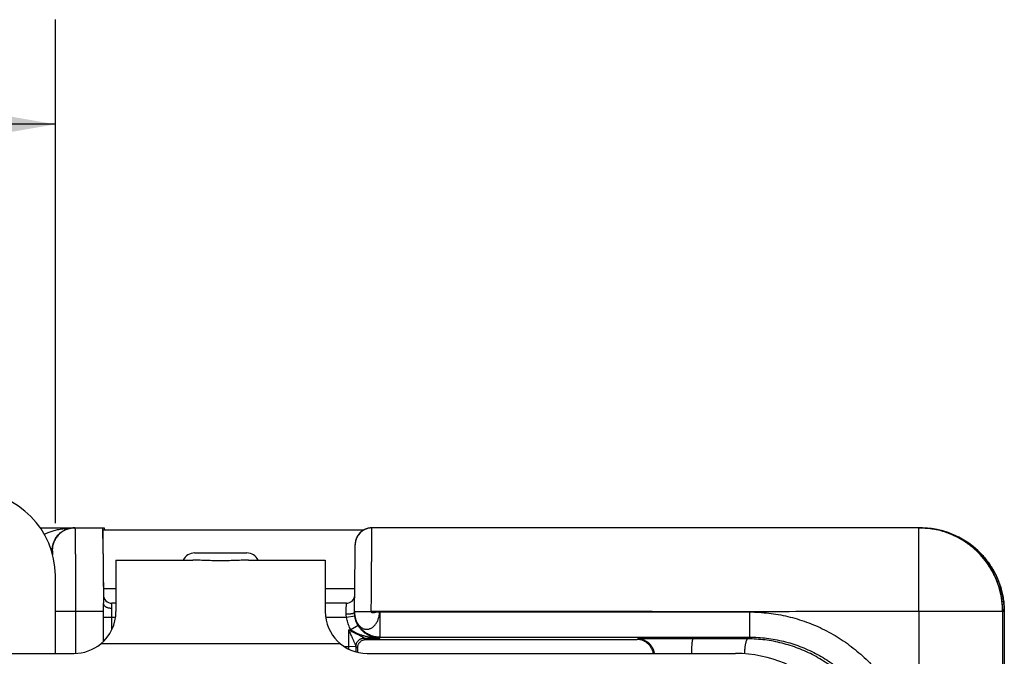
# Model space of a CAD drawing. Header units: inches. Extents: x 0 to 22, y 0 to 17.
# Tile 6 of 35: x 9.656 to 10.832, y 5.299 to 6.06. Entities that reach past the tile are written whole.
import ezdxf

# ---------------------------------------------------------------- set-up
doc = ezdxf.new("R2010")
doc.units = ezdxf.units.IN
doc.header["$LTSCALE"] = 1.21
doc.header["$MEASUREMENT"] = 0
doc.layers.get('0').update_dxf_attribs({"linetype": 'CONTINUOUS'})
doc.layers.add('DIMENSIONS', color=7, linetype='CONTINUOUS')
doc.styles.get("Standard").update_dxf_attribs({"font": 'txt', "width": 0.8})
doc.dimstyles.new('DIMSTYLE_1', dxfattribs={"dimtxt": 0.125, "dimasz": 0.18, "dimexe": 0.18, "dimexo": 0.0625, "dimgap": 0.09, "dimtad": 0, "dimtih": 1, "dimtoh": 1, "dimdec": 3, "dimzin": 4, "dimdsep": 46, "dimtxsty": 'STANDARD', "dimblk": '_FILLED', "dimblk1": '_FILLED', "dimblk2": '_FILLED', "dimcen": 0.09, "dimadec": 0, "dimazin": 0, "dimtp": 0.01, "dimtm": 0.01, "dimtfac": 1, "dimtdec": 3, "dimtofl": 0, "dimtmove": 0, "dimatfit": 3, "dimldrblk": '_FILLED', "dimfxl": 1, "dimtolj": 1, "dimtzin": 4, "dimarcsym": 0})

# ---------------------------------------------------------------- blocks, each defined once
blk = doc.blocks.new('_FILLED')
at = {"color": 0, "linetype": 'BYBLOCK'}
blk.add_solid([(0, 0), (-1, 0.1736), (-1, -0.1736)], dxfattribs=at)
blk = doc.blocks.new('*D2')
at = {"layer": 'DIMENSIONS', "color": 2, "linetype": 'CONTINUOUS'}
for p, q in [((6.1895, 5.4582), (6.1895, 6.0598)), ((9.6985, 5.4582), (9.6985, 6.0598)), ((6.1895, 5.9348), (7.1651, 5.9348)), ((9.6985, 5.9348), (8.6151, 5.9348))]:
    blk.add_line(p, q, dxfattribs=at)
at = {"layer": 'DIMENSIONS', "color": 2, "linetype": 'CONTINUOUS', "xscale": 0.18, "yscale": 0.18, "zscale": 0.18, "rotation": 180}
blk.add_blockref('_FILLED', (6.1895, 5.9348), dxfattribs=at)
at = {"layer": 'DIMENSIONS', "color": 2, "linetype": 'CONTINUOUS', "xscale": 0.18, "yscale": 0.18, "zscale": 0.18}
blk.add_blockref('_FILLED', (9.6985, 5.9348), dxfattribs=at)
at = {"layer": 'DIMENSIONS', "color": 2, "linetype": 'CONTINUOUS', "width": 0.8}
for s, p in [('3.509', (7.2276, 5.8723)), ('[', (7.8526, 5.8723)), ('89.13', (7.9526, 5.8723)), (']', (8.4526, 5.8723))]:
    blk.add_text(s, height=0.125, dxfattribs=at).set_placement(p)

msp = doc.modelspace()

# ---------------------------------------------------------------- linework, layer by layer
at = {"color": 7, "linetype": 'CONTINUOUS'}
for p, q in [((9.6806, 5.4527), (9.757, 5.4527)), ((9.7553, 5.44), (9.7552, 5.4527)), ((9.7552, 5.4527), (9.7553, 5.4416)), ((9.7552, 5.4502), (10.0669, 5.4502)), ((9.757, 5.4527), (9.7571, 5.4502)), ((9.8478, 5.4504), (9.9478, 5.4504)), ((9.8478, 5.4502), (9.8478, 5.4504)), ((9.9478, 5.4504), (9.9478, 5.4502)), ((10.7297, 5.4527), (10.0766, 5.4527)), ((10.7296, 5.3527), (10.7297, 5.4525)), ((10.7297, 5.4527), (10.7317, 5.4527)), ((10.7319, 5.4527), (10.7297, 5.4527)), ((10.7297, 5.4525), (10.7297, 5.4527)), ((10.7317, 5.4527), (10.7317, 5.4527)), ((9.7553, 5.4416), (9.7559, 5.3627)), ((9.7553, 5.44), (9.7557, 5.4027)), ((10.0564, 5.4207), (10.0566, 5.4329)), ((10.0566, 5.433), (10.0565, 5.4326)), ((10.0566, 5.4334), (10.0566, 5.4332)), ((10.0566, 5.4332), (10.0566, 5.4331)), ((10.0566, 5.4331), (10.0566, 5.433)), ((9.6947, 5.4257), (9.6948, 5.4257)), ((9.6947, 5.4227), (9.6947, 5.4257)), ((9.8648, 5.4227), (9.9272, 5.4227)), ((10.0558, 5.3514), (10.0564, 5.4207)), ((9.7709, 5.4141), (9.8627, 5.4141)), ((9.7709, 5.4141), (9.7709, 5.4139)), ((9.7709, 5.4139), (9.7709, 5.3821)), ((9.9292, 5.4141), (10.0209, 5.4141)), ((10.0209, 5.4141), (10.0209, 5.4139)), ((10.0209, 5.4139), (10.0209, 5.3821)), ((10.021, 5.3821), (10.021, 5.4141)), ((9.7557, 5.4027), (9.7559, 5.3726)), ((9.6985, 5.3027), (9.6985, 5.3957)), ((9.7559, 5.3802), (9.7709, 5.3802)), ((9.7709, 5.3821), (9.7709, 5.3527)), ((10.0209, 5.3821), (10.0209, 5.3527)), ((10.0209, 5.3802), (10.0561, 5.3802)), ((9.7559, 5.317), (9.7559, 5.3627)), ((9.7709, 5.3627), (9.7659, 5.3627)), ((10.046, 5.3627), (10.0209, 5.3627)), ((9.7559, 5.3527), (9.6985, 5.3527)), ((9.7226, 5.3527), (9.7226, 5.3028)), ((9.7659, 5.331), (9.7659, 5.3564)), ((10.0558, 5.3529), (10.0758, 5.3527)), ((10.0558, 5.3524), (10.0558, 5.3524)), ((10.0858, 5.3522), (10.5274, 5.3523)), ((10.0858, 5.3522), (10.0858, 5.3222)), ((10.5274, 5.3522), (10.5274, 5.3222)), ((10.8298, 5.3527), (10.7296, 5.3527)), ((10.7296, 5.3527), (10.7296, 4.6527)), ((10.8297, 5.3527), (10.8297, 4.6527)), ((10.8298, 5.3527), (10.8298, 5.3527)), ((10.8299, 4.6527), (10.8298, 5.3527)), ((10.8317, 5.3527), (10.8317, 5.1752)), ((9.7704, 5.3457), (9.7559, 5.3457)), ((10.0463, 5.3457), (10.0214, 5.3457)), ((10.0561, 5.3471), (10.0463, 5.3457)), ((10.0485, 5.3311), (10.0514, 5.3311)), ((10.0485, 5.3311), (10.0485, 5.3108)), ((10.06, 5.3362), (10.0514, 5.3311)), ((10.0675, 5.3211), (10.0858, 5.3211)), ((10.0675, 5.3211), (10.0692, 5.3195)), ((10.0692, 5.3195), (10.3933, 5.3195)), ((10.0858, 5.3222), (10.5274, 5.3222)), ((10.0858, 5.3222), (10.0858, 5.3211)), ((10.3942, 5.3203), (10.3933, 5.3195)), ((10.46, 5.3203), (10.3942, 5.3203)), ((10.5254, 5.3201), (10.46, 5.3203)), ((10.5254, 5.3201), (10.5274, 5.3222)), ((10.0391, 5.3141), (9.7527, 5.3141)), ((10.0485, 5.3108), (10.0437, 5.3108)), ((10.0575, 5.311), (10.0485, 5.3108)), ((10.0575, 5.3111), (10.0595, 5.3092)), ((9.0799, 5.3027), (9.7209, 5.3027)), ((10.0709, 5.3027), (10.5109, 5.3027))]:
    msp.add_line(p, q, dxfattribs=at)
for points in [[(10.0766, 5.4527), (10.0759, 5.4527), (10.0752, 5.4526), (10.0746, 5.4526), (10.0739, 5.4525), (10.0733, 5.4524), (10.0727, 5.4523), (10.072, 5.4522), (10.0714, 5.452), (10.0708, 5.4519), (10.0703, 5.4517), (10.0697, 5.4515), (10.0691, 5.4513), (10.0686, 5.451), (10.0681, 5.4508), (10.0675, 5.4506), (10.067, 5.4503), (10.0665, 5.45), (10.0661, 5.4497), (10.0656, 5.4494), (10.0651, 5.4491), (10.0647, 5.4488), (10.0643, 5.4485), (10.0638, 5.4481), (10.0634, 5.4478), (10.063, 5.4474), (10.0627, 5.4471), (10.0623, 5.4467), (10.0619, 5.4463), (10.0616, 5.446), (10.0613, 5.4456), (10.061, 5.4452), (10.0606, 5.4448), (10.0604, 5.4444), (10.0601, 5.444), (10.0598, 5.4436), (10.0595, 5.4432), (10.0593, 5.4428), (10.0591, 5.4424), (10.0588, 5.442), (10.0586, 5.4416), (10.0584, 5.4412), (10.0583, 5.4408), (10.0581, 5.4403), (10.0579, 5.4399), (10.0578, 5.4395), (10.0576, 5.4391), (10.0575, 5.4387), (10.0574, 5.4383), (10.0572, 5.4379), (10.0571, 5.4375), (10.057, 5.4371), (10.057, 5.4367), (10.0569, 5.4363), (10.0568, 5.4359), (10.0568, 5.4356), (10.0567, 5.4352)], [(10.8298, 5.3527), (10.8296, 5.359), (10.8289, 5.3658), (10.8278, 5.3726), (10.8262, 5.3793), (10.8241, 5.3859), (10.8216, 5.3923), (10.8187, 5.3985), (10.8153, 5.4045), (10.8115, 5.4102), (10.8074, 5.4157), (10.8029, 5.4209), (10.798, 5.4258), (10.7928, 5.4303), (10.7873, 5.4345), (10.7816, 5.4382), (10.7756, 5.4416), (10.7694, 5.4445), (10.763, 5.447), (10.7564, 5.4491), (10.7497, 5.4507), (10.7429, 5.4518), (10.7361, 5.4525), (10.7319, 5.4527)], [(10.8317, 5.3527), (10.8315, 5.359), (10.8308, 5.3659), (10.8297, 5.3727), (10.8281, 5.3793), (10.826, 5.3859), (10.8235, 5.3923), (10.8206, 5.3985), (10.8172, 5.4045), (10.8134, 5.4103), (10.8093, 5.4158), (10.8048, 5.4209), (10.7999, 5.4258), (10.7947, 5.4303), (10.7892, 5.4345), (10.7834, 5.4382), (10.7774, 5.4416), (10.7712, 5.4445), (10.7648, 5.447), (10.7583, 5.4491), (10.7516, 5.4507), (10.7448, 5.4518), (10.738, 5.4525), (10.7338, 5.4527)], [(10.0567, 5.4352), (10.0567, 5.4349), (10.0566, 5.4345), (10.0566, 5.4342), (10.0566, 5.434), (10.0566, 5.4337), (10.0566, 5.4336), (10.0566, 5.4334)], [(10.0558, 5.3514), (10.0558, 5.3508), (10.0558, 5.3503), (10.0559, 5.3498), (10.0559, 5.3493), (10.056, 5.3489), (10.056, 5.3484), (10.0561, 5.348), (10.0561, 5.3477), (10.0562, 5.3473), (10.0563, 5.347), (10.0563, 5.3468), (10.0564, 5.3466), (10.0564, 5.3465)]]:
    msp.add_lwpolyline(points, dxfattribs=at)
for centre, radius, start, end in [((9.5985, 5.3957), 0.1, 0, 90), ((10.0766, 5.4327), 0.02, 90, 179.5), ((9.8648, 5.4077), 0.015, 90, 154.6317), ((9.9272, 5.4077), 0.015, 25.3683, 90), ((9.7659, 5.3727), 0.01, 180.5, 270), ((10.046, 5.3727), 0.01, 270, 355.2665), ((9.7209, 5.3527), 0.05, 309.631, 360), ((10.0709, 5.3527), 0.05, 180, 270), ((9.7209, 5.3527), 0.05, 270, 309.5046), ((10.5109, 5.1527), 0.15, 0, 90)]:
    msp.add_arc(centre, radius, start, end, dxfattribs=at)
for points, knots in [([(9.6854, 5.445), (9.686, 5.4453), (9.6878, 5.4462), (9.6912, 5.4477), (9.696, 5.4493), (9.7014, 5.4507), (9.7075, 5.4518), (9.7141, 5.4525), (9.7186, 5.4527), (9.7209, 5.4527)], [0, 0, 0, 0, 0.049115, 0.168991, 0.305119, 0.459544, 0.630453, 0.812422, 1, 1, 1, 1]), ([(9.6947, 5.4257), (9.6947, 5.4262), (9.6947, 5.4271), (9.6949, 5.4286), (9.6951, 5.4301), (9.6953, 5.4316), (9.6957, 5.4332), (9.6963, 5.4349), (9.6969, 5.4366), (9.6978, 5.4384), (9.6988, 5.4402), (9.7, 5.4421), (9.7015, 5.4439), (9.7033, 5.4458), (9.7054, 5.4476), (9.7079, 5.4492), (9.7108, 5.4507), (9.7139, 5.4518), (9.7173, 5.4525), (9.7197, 5.4527), (9.7209, 5.4527)], [0, 0, 0, 0, 0.03448, 0.069783, 0.105406, 0.142104, 0.181074, 0.222805, 0.267088, 0.313967, 0.364104, 0.417809, 0.47518, 0.53652, 0.602316, 0.673332, 0.750046, 0.831202, 0.91486, 1, 1, 1, 1]), ([(9.7218, 5.4527), (9.721, 5.4527), (9.7193, 5.4526), (9.7168, 5.4523), (9.7144, 5.4517), (9.712, 5.4509), (9.7098, 5.4499), (9.7076, 5.4487), (9.7055, 5.4473), (9.7036, 5.4457), (9.7018, 5.4439), (9.7002, 5.442), (9.6988, 5.4399), (9.6976, 5.4377), (9.6966, 5.4355), (9.6958, 5.4331), (9.6952, 5.4307), (9.6949, 5.4282), (9.6948, 5.4265), (9.6948, 5.4257)], [0, 0, 0, 0, 0.058819, 0.117639, 0.176459, 0.235279, 0.2941, 0.352921, 0.411743, 0.470566, 0.52939, 0.588214, 0.647039, 0.705865, 0.764691, 0.823518, 0.882345, 0.941173, 1, 1, 1, 1]), ([(9.7218, 5.4527), (9.7219, 5.4527), (9.7218, 5.4522), (9.722, 5.4517), (9.722, 5.4504), (9.722, 5.4488), (9.7221, 5.4468), (9.7221, 5.4443), (9.7222, 5.4413), (9.7222, 5.438), (9.7222, 5.4343), (9.7223, 5.4301), (9.7223, 5.4257), (9.7224, 5.4208), (9.7224, 5.4157), (9.7224, 5.4103), (9.7224, 5.4046), (9.7225, 5.3986), (9.7225, 5.3925), (9.7225, 5.3861), (9.7225, 5.3796), (9.7225, 5.373), (9.7226, 5.3663), (9.7226, 5.3595), (9.7226, 5.355), (9.7226, 5.3527)], [0, 0, 0, 0, 0.00239, 0.009394, 0.021003, 0.037183, 0.057858, 0.082909, 0.112241, 0.145738, 0.183206, 0.224463, 0.269343, 0.317654, 0.369134, 0.423517, 0.480604, 0.540157, 0.601789, 0.665247, 0.730339, 0.796671, 0.863867, 0.931727, 1, 1, 1, 1]), ([(9.8346, 5.4502), (9.8353, 5.4502), (9.8378, 5.4503), (9.8422, 5.4504), (9.8459, 5.4504), (9.8478, 5.4504)], [0, 0, 0, 0, 0.149343, 0.573499, 1, 1, 1, 1]), ([(9.9478, 5.4504), (9.9496, 5.4504), (9.9534, 5.4504), (9.9578, 5.4503), (9.9603, 5.4502), (9.9609, 5.4502)], [0, 0, 0, 0, 0.426474, 0.85064, 1, 1, 1, 1]), ([(10.0758, 5.3527), (10.0758, 5.355), (10.0758, 5.3595), (10.0759, 5.3663), (10.0759, 5.373), (10.076, 5.3796), (10.076, 5.3861), (10.0761, 5.3925), (10.0761, 5.3986), (10.0762, 5.4046), (10.0762, 5.4103), (10.0763, 5.4157), (10.0763, 5.4208), (10.0763, 5.4257), (10.0764, 5.4301), (10.0764, 5.4343), (10.0764, 5.438), (10.0764, 5.4413), (10.0765, 5.4443), (10.0765, 5.4468), (10.0765, 5.4488), (10.0765, 5.4504), (10.0765, 5.4516), (10.0765, 5.4522), (10.0765, 5.4525)], [0, 0, 0, 0, 0.068382, 0.136441, 0.203886, 0.27038, 0.335637, 0.39933, 0.461091, 0.520714, 0.577978, 0.632515, 0.684081, 0.732492, 0.777496, 0.81885, 0.856392, 0.889947, 0.919348, 0.944468, 0.965171, 0.981366, 0.992995, 1, 1, 1, 1]), ([(10.8297, 5.3527), (10.8297, 5.355), (10.8295, 5.3595), (10.8288, 5.3663), (10.8276, 5.3731), (10.826, 5.3797), (10.824, 5.3862), (10.8215, 5.3926), (10.8185, 5.3987), (10.8152, 5.4047), (10.8114, 5.4104), (10.8073, 5.4159), (10.8028, 5.421), (10.798, 5.4258), (10.7928, 5.4303), (10.7874, 5.4345), (10.7817, 5.4382), (10.7757, 5.4416), (10.7695, 5.4445), (10.7632, 5.447), (10.7567, 5.4491), (10.75, 5.4507), (10.7433, 5.4518), (10.7365, 5.4525), (10.7319, 5.4527), (10.7297, 5.4527)], [0, 0, 0, 0, 0.043482, 0.086964, 0.130445, 0.173927, 0.217408, 0.260889, 0.304369, 0.347849, 0.391329, 0.434808, 0.478287, 0.521765, 0.565243, 0.60872, 0.652197, 0.695673, 0.739149, 0.782625, 0.8261, 0.869576, 0.91305, 0.956525, 1, 1, 1, 1]), ([(10.8298, 5.3527), (10.8298, 5.355), (10.8296, 5.3595), (10.8289, 5.3663), (10.8277, 5.3731), (10.8261, 5.3797), (10.8241, 5.3862), (10.8216, 5.3926), (10.8186, 5.3987), (10.8153, 5.4047), (10.8115, 5.4104), (10.8074, 5.4159), (10.8029, 5.421), (10.7981, 5.4258), (10.7929, 5.4303), (10.7875, 5.4345), (10.7818, 5.4382), (10.7758, 5.4415), (10.7696, 5.4445), (10.7633, 5.447), (10.7568, 5.4491), (10.7501, 5.4507), (10.7434, 5.4518), (10.7373, 5.4525), (10.7334, 5.4526), (10.7319, 5.4527)], [0, 0, 0, 0, 0.04409, 0.088183, 0.132266, 0.176347, 0.220424, 0.264491, 0.308562, 0.352636, 0.396711, 0.440783, 0.484856, 0.528927, 0.572995, 0.617064, 0.661133, 0.705201, 0.749278, 0.793353, 0.837441, 0.881538, 0.925634, 0.969735, 1, 1, 1, 1]), ([(10.7338, 5.4527), (10.7354, 5.4526), (10.7392, 5.4525), (10.7453, 5.4518), (10.752, 5.4507), (10.7587, 5.4491), (10.7652, 5.447), (10.7715, 5.4445), (10.7777, 5.4415), (10.7837, 5.4382), (10.7894, 5.4345), (10.7948, 5.4303), (10.8, 5.4258), (10.8048, 5.421), (10.8093, 5.4159), (10.8134, 5.4104), (10.8172, 5.4047), (10.8205, 5.3987), (10.8235, 5.3926), (10.826, 5.3862), (10.828, 5.3797), (10.8297, 5.3731), (10.8308, 5.3663), (10.8315, 5.3595), (10.8317, 5.355), (10.8317, 5.3527)], [0, 0, 0, 0, 0.029954, 0.074071, 0.118181, 0.162292, 0.206395, 0.250484, 0.294575, 0.338658, 0.382741, 0.426824, 0.470905, 0.514989, 0.559075, 0.603161, 0.64725, 0.691337, 0.735422, 0.779503, 0.823595, 0.867691, 0.911788, 0.955896, 1, 1, 1, 1]), ([(9.6947, 5.4257), (9.6947, 5.4257), (9.6945, 5.4257), (9.6942, 5.4257), (9.694, 5.4257), (9.6938, 5.4257)], [0, 0, 0, 0, 0.159202, 0.54688, 1, 1, 1, 1]), ([(9.6948, 5.4257), (9.6949, 5.4257), (9.6949, 5.4253), (9.695, 5.4249), (9.6951, 5.424), (9.6952, 5.4228), (9.6952, 5.4216), (9.6953, 5.4209), (9.6953, 5.4206)], [0, 0, 0, 0, 0.039044, 0.144484, 0.317619, 0.558571, 0.86605, 1, 1, 1, 1]), ([(9.9292, 5.4141), (9.9281, 5.4141), (9.9258, 5.4141), (9.9222, 5.414), (9.9185, 5.4139), (9.9146, 5.4137), (9.9106, 5.4136), (9.9064, 5.4135), (9.9023, 5.4134), (9.8981, 5.4134), (9.8938, 5.4134), (9.8896, 5.4134), (9.8854, 5.4135), (9.8813, 5.4136), (9.8773, 5.4137), (9.8734, 5.4139), (9.8697, 5.414), (9.8661, 5.4141), (9.8638, 5.4141), (9.8627, 5.4141)], [0, 0, 0, 0, 0.050257, 0.10383, 0.160267, 0.219069, 0.27973, 0.341769, 0.404744, 0.46826, 0.531951, 0.595461, 0.658424, 0.720444, 0.781081, 0.839854, 0.896256, 0.949788, 1, 1, 1, 1]), ([(9.7559, 5.3726), (9.7559, 5.3726), (9.7559, 5.3726), (9.7559, 5.3726), (9.7559, 5.3726)], [0, 0, 0, 0, 0.501917, 1, 1, 1, 1]), ([(9.7659, 5.3564), (9.7655, 5.3564), (9.7648, 5.3565), (9.7636, 5.3566), (9.7624, 5.3568), (9.7613, 5.3571), (9.7603, 5.3575), (9.7593, 5.358), (9.7585, 5.3585), (9.7577, 5.3591), (9.7571, 5.3598), (9.7566, 5.3605), (9.7562, 5.3612), (9.756, 5.3619), (9.7559, 5.3624), (9.7559, 5.3627)], [0, 0, 0, 0, 0.090371, 0.182349, 0.273664, 0.362745, 0.448811, 0.531288, 0.609767, 0.684013, 0.754076, 0.820131, 0.882898, 0.942912, 1, 1, 1, 1]), ([(9.7659, 5.3624), (9.7659, 5.3624), (9.7659, 5.3626), (9.7659, 5.3627), (9.7659, 5.3627)], [0, 0, 0, 0, 0.749403, 1, 1, 1, 1]), ([(9.7659, 5.3564), (9.7659, 5.3568), (9.7659, 5.3576), (9.7659, 5.3588), (9.7659, 5.3598), (9.7659, 5.3606), (9.7659, 5.3613), (9.7659, 5.3619), (9.7659, 5.3622), (9.7659, 5.3624)], [0, 0, 0, 0, 0.209972, 0.400028, 0.568815, 0.714462, 0.835619, 0.931098, 1, 1, 1, 1]), ([(10.0458, 5.3495), (10.0458, 5.3501), (10.0459, 5.3512), (10.0459, 5.3528), (10.0459, 5.3544), (10.0459, 5.3558), (10.0459, 5.3572), (10.046, 5.3584), (10.046, 5.3595), (10.046, 5.3604), (10.046, 5.3612), (10.046, 5.3618), (10.046, 5.3623), (10.046, 5.3625), (10.046, 5.3627), (10.046, 5.3627)], [0, 0, 0, 0, 0.127957, 0.251356, 0.369355, 0.48039, 0.583023, 0.676383, 0.759482, 0.831289, 0.891124, 0.938365, 0.972477, 0.993095, 1, 1, 1, 1]), ([(10.0555, 5.3512), (10.0554, 5.3511), (10.0552, 5.3509), (10.0547, 5.3506), (10.054, 5.3504), (10.0533, 5.3502), (10.0524, 5.35), (10.0515, 5.3499), (10.0505, 5.3497), (10.0494, 5.3496), (10.0482, 5.3496), (10.047, 5.3495), (10.0462, 5.3495), (10.0458, 5.3495)], [0, 0, 0, 0, 0.044413, 0.09992, 0.166687, 0.244297, 0.331969, 0.428668, 0.533166, 0.644085, 0.759927, 0.879112, 1, 1, 1, 1]), ([(10.0558, 5.3516), (10.0558, 5.3515), (10.0557, 5.3514), (10.0556, 5.3512), (10.0555, 5.3512)], [0, 0, 0, 0, 0.328287, 1, 1, 1, 1]), ([(10.0559, 5.3504), (10.0559, 5.3503), (10.0559, 5.3501), (10.0559, 5.35), (10.0559, 5.3499)], [0, 0, 0, 0, 0.701907, 1, 1, 1, 1]), ([(10.0566, 5.3454), (10.0567, 5.3448), (10.0571, 5.3436), (10.0577, 5.3418), (10.0585, 5.34), (10.0595, 5.3384), (10.0606, 5.3369), (10.0617, 5.3355), (10.063, 5.3343), (10.0644, 5.3333), (10.0658, 5.3326), (10.0673, 5.332), (10.0689, 5.3317), (10.0704, 5.3316), (10.0719, 5.3317), (10.0735, 5.3321), (10.075, 5.3326), (10.0765, 5.3334), (10.0779, 5.3344), (10.0792, 5.3356), (10.0804, 5.3369), (10.0816, 5.3384), (10.0826, 5.3401), (10.0835, 5.3419), (10.0842, 5.3439), (10.0849, 5.3459), (10.0854, 5.348), (10.0857, 5.3501), (10.0858, 5.3515), (10.0858, 5.3522)], [0, 0, 0, 0, 0.034842, 0.076564, 0.116633, 0.155051, 0.19276, 0.229836, 0.265187, 0.299019, 0.331983, 0.364388, 0.396119, 0.427254, 0.45853, 0.490647, 0.523587, 0.557204, 0.591745, 0.627969, 0.665771, 0.704046, 0.743191, 0.784493, 0.827965, 0.871966, 0.914783, 0.95725, 1, 1, 1, 1]), ([(10.5274, 5.3523), (10.4797, 5.3523), (10.3819, 5.3529), (10.2314, 5.3526), (10.1285, 5.3527), (10.0758, 5.3527)], [0, 0, 0, 0, 0.316599, 0.649643, 1, 1, 1, 1]), ([(10.7296, 5.3527), (10.7057, 5.3527), (10.6594, 5.3526), (10.592, 5.3529), (10.5485, 5.3523), (10.5274, 5.3523)], [0, 0, 0, 0, 0.354784, 0.687477, 1, 1, 1, 1]), ([(10.5274, 5.3523), (10.5313, 5.3523), (10.539, 5.3519), (10.5505, 5.351), (10.5619, 5.3493), (10.5732, 5.347), (10.5845, 5.344), (10.5955, 5.3403), (10.6064, 5.336), (10.617, 5.3311), (10.6272, 5.3256), (10.6371, 5.3195), (10.6467, 5.3128), (10.6558, 5.3056), (10.6646, 5.2979), (10.6728, 5.2897), (10.6806, 5.281), (10.6878, 5.2718), (10.6945, 5.2623), (10.7006, 5.2524), (10.7061, 5.2421), (10.7111, 5.2316), (10.7154, 5.2207), (10.7191, 5.2097), (10.7221, 5.1984), (10.7244, 5.187), (10.7261, 5.1755), (10.7271, 5.1638), (10.7274, 5.1561), (10.7274, 5.1522)], [0, 0, 0, 0, 0.037173, 0.073778, 0.110238, 0.147108, 0.184207, 0.221262, 0.258369, 0.295437, 0.332523, 0.369608, 0.406671, 0.44377, 0.480857, 0.51792, 0.555006, 0.592094, 0.629158, 0.666254, 0.703332, 0.740406, 0.777498, 0.814583, 0.851669, 0.888763, 0.925852, 0.962942, 1, 1, 1, 1]), ([(10.8317, 5.3527), (10.8317, 5.3527), (10.8315, 5.3527), (10.8314, 5.3527), (10.8309, 5.3527), (10.8304, 5.3527), (10.83, 5.3528), (10.8298, 5.3528)], [0, 0, 0, 0, 0.02369, 0.149804, 0.367267, 0.673339, 1, 1, 1, 1]), ([(10.0463, 5.3457), (10.0462, 5.3461), (10.046, 5.347), (10.0459, 5.3483), (10.0458, 5.3491), (10.0458, 5.3495)], [0, 0, 0, 0, 0.337687, 0.671309, 1, 1, 1, 1]), ([(10.0514, 5.3311), (10.0509, 5.332), (10.0499, 5.3338), (10.0486, 5.3367), (10.0476, 5.3396), (10.0468, 5.3426), (10.0464, 5.3447), (10.0463, 5.3457)], [0, 0, 0, 0, 0.199855, 0.400018, 0.600215, 0.800249, 1, 1, 1, 1]), ([(10.0561, 5.3471), (10.0561, 5.3476), (10.056, 5.3483), (10.0559, 5.3489), (10.0559, 5.3491)], [0, 0, 0, 0, 0.794955, 1, 1, 1, 1]), ([(10.056, 5.349), (10.056, 5.3486), (10.0561, 5.3481), (10.0562, 5.3476), (10.0562, 5.3474)], [0, 0, 0, 0, 0.722316, 1, 1, 1, 1]), ([(10.06, 5.3362), (10.0596, 5.3369), (10.0589, 5.3382), (10.0579, 5.3404), (10.0571, 5.3426), (10.0566, 5.3446), (10.0563, 5.3459), (10.0563, 5.3464)], [0, 0, 0, 0, 0.213004, 0.425979, 0.638915, 0.851845, 1, 1, 1, 1]), ([(10.0858, 5.3222), (10.0849, 5.3222), (10.083, 5.3223), (10.0803, 5.3227), (10.0775, 5.3233), (10.0749, 5.3242), (10.0724, 5.3253), (10.0699, 5.3267), (10.0676, 5.3283), (10.0655, 5.3301), (10.0635, 5.332), (10.0617, 5.3342), (10.0602, 5.3365), (10.0588, 5.339), (10.0577, 5.3415), (10.0569, 5.344), (10.0565, 5.3457), (10.0564, 5.3465)], [0, 0, 0, 0, 0.067391, 0.134781, 0.202171, 0.269561, 0.336949, 0.404337, 0.471725, 0.539111, 0.606496, 0.67388, 0.741264, 0.808647, 0.876028, 0.94341, 1, 1, 1, 1]), ([(10.0564, 5.3461), (10.0565, 5.346), (10.0565, 5.3458), (10.0566, 5.3455), (10.0566, 5.3454)], [0, 0, 0, 0, 0.513927, 1, 1, 1, 1]), ([(10.0485, 5.3311), (10.0495, 5.3306), (10.0513, 5.3297), (10.0539, 5.3283), (10.0561, 5.3272), (10.0581, 5.3262), (10.0599, 5.3253), (10.0614, 5.3245), (10.0627, 5.3238), (10.0638, 5.3232), (10.0647, 5.3227), (10.0655, 5.3223), (10.0661, 5.322), (10.0666, 5.3217), (10.067, 5.3215), (10.0672, 5.3213), (10.0674, 5.3212), (10.0675, 5.3212), (10.0675, 5.3211)], [0, 0, 0, 0, 0.152892, 0.287176, 0.405157, 0.508687, 0.599214, 0.678026, 0.746067, 0.804269, 0.85342, 0.89395, 0.926835, 0.952543, 0.972226, 0.986572, 0.995792, 1, 1, 1, 1]), ([(10.0485, 5.3311), (10.0489, 5.3302), (10.0498, 5.3284), (10.0509, 5.3258), (10.052, 5.3236), (10.0529, 5.3216), (10.0537, 5.3199), (10.0544, 5.3183), (10.055, 5.317), (10.0555, 5.3158), (10.056, 5.3148), (10.0563, 5.314), (10.0567, 5.3133), (10.0569, 5.3127), (10.0571, 5.3122), (10.0573, 5.3118), (10.0574, 5.3116), (10.0574, 5.3114), (10.0575, 5.3112), (10.0575, 5.311), (10.0575, 5.311)], [0, 0, 0, 0, 0.142894, 0.268892, 0.380081, 0.478153, 0.564484, 0.640243, 0.706381, 0.763789, 0.813137, 0.855073, 0.890247, 0.919085, 0.942091, 0.959882, 0.97315, 0.982403, 0.988183, 1, 1, 1, 1]), ([(10.0858, 5.3211), (10.0839, 5.3211), (10.0801, 5.3213), (10.0749, 5.3219), (10.0702, 5.3227), (10.0662, 5.3238), (10.0627, 5.3249), (10.0597, 5.3261), (10.0571, 5.3273), (10.0549, 5.3286), (10.053, 5.3298), (10.0519, 5.3307), (10.0514, 5.3311)], [0, 0, 0, 0, 0.160896, 0.306954, 0.435186, 0.548382, 0.648502, 0.737171, 0.815677, 0.885092, 0.946294, 1, 1, 1, 1]), ([(10.0858, 5.3211), (10.0848, 5.3211), (10.0827, 5.3213), (10.0796, 5.3218), (10.0766, 5.3227), (10.0739, 5.3237), (10.0715, 5.325), (10.0693, 5.3263), (10.0673, 5.3277), (10.0656, 5.3292), (10.0642, 5.3306), (10.0629, 5.3321), (10.0618, 5.3335), (10.0608, 5.3348), (10.0603, 5.3357), (10.06, 5.3362)], [0, 0, 0, 0, 0.102376, 0.203193, 0.300937, 0.394342, 0.482546, 0.56512, 0.642015, 0.713233, 0.779134, 0.840244, 0.897124, 0.950224, 1, 1, 1, 1]), ([(10.0575, 5.3111), (10.0575, 5.3115), (10.0576, 5.3123), (10.0578, 5.3135), (10.0582, 5.3147), (10.0586, 5.3158), (10.0593, 5.3168), (10.06, 5.3178), (10.0609, 5.3186), (10.0618, 5.3194), (10.0629, 5.32), (10.064, 5.3205), (10.0651, 5.3208), (10.0663, 5.3211), (10.0671, 5.3211), (10.0675, 5.3211)], [0, 0, 0, 0, 0.076917, 0.153838, 0.23076, 0.307685, 0.384612, 0.461539, 0.538466, 0.615393, 0.692319, 0.769243, 0.846165, 0.923084, 1, 1, 1, 1]), ([(10.0575, 5.3112), (10.0575, 5.3116), (10.0576, 5.3124), (10.0578, 5.3135), (10.0581, 5.3147), (10.0586, 5.3158), (10.0593, 5.3168), (10.06, 5.3178), (10.0609, 5.3186), (10.0618, 5.3194), (10.0628, 5.32), (10.064, 5.3205), (10.0651, 5.3209), (10.0663, 5.3211), (10.0671, 5.3211), (10.0675, 5.3211)], [0, 0, 0, 0, 0.076814, 0.153643, 0.230492, 0.307363, 0.384258, 0.461177, 0.538119, 0.61508, 0.692055, 0.76904, 0.846029, 0.923018, 1, 1, 1, 1]), ([(10.0595, 5.3092), (10.0595, 5.3095), (10.0596, 5.3103), (10.0597, 5.3114), (10.06, 5.3125), (10.0605, 5.3137), (10.0611, 5.3148), (10.0618, 5.3158), (10.0627, 5.3168), (10.0638, 5.3177), (10.065, 5.3184), (10.0664, 5.319), (10.0678, 5.3193), (10.0687, 5.3194), (10.0692, 5.3195)], [0, 0, 0, 0, 0.070621, 0.143011, 0.217565, 0.294613, 0.374394, 0.45703, 0.542489, 0.630584, 0.720958, 0.813109, 0.906367, 1, 1, 1, 1]), ([(10.0675, 5.3211), (10.0675, 5.3211), (10.0675, 5.3211), (10.0675, 5.3211), (10.0675, 5.3211), (10.0675, 5.3211)], [0, 0, 0, 0, 0.408559, 0.737491, 1, 1, 1, 1]), ([(10.4127, 5.3027), (10.4126, 5.3031), (10.4124, 5.3041), (10.412, 5.3056), (10.4114, 5.3072), (10.4106, 5.3088), (10.4097, 5.3104), (10.4086, 5.3119), (10.4073, 5.3134), (10.4058, 5.3148), (10.4041, 5.3161), (10.4022, 5.3172), (10.4002, 5.3181), (10.398, 5.3189), (10.3957, 5.3193), (10.3941, 5.3194), (10.3933, 5.3195)], [0, 0, 0, 0, 0.048421, 0.108013, 0.169299, 0.232607, 0.298242, 0.366449, 0.43739, 0.511132, 0.587624, 0.666679, 0.747966, 0.831024, 0.915261, 1, 1, 1, 1]), ([(10.3942, 5.3203), (10.395, 5.3203), (10.3965, 5.3202), (10.3988, 5.3197), (10.401, 5.319), (10.4031, 5.318), (10.405, 5.3169), (10.4067, 5.3156), (10.4082, 5.3142), (10.4095, 5.3127), (10.4106, 5.3111), (10.4115, 5.3096), (10.4123, 5.308), (10.4129, 5.3063), (10.4133, 5.3047), (10.4135, 5.3035), (10.4136, 5.3028), (10.4137, 5.3027)], [0, 0, 0, 0, 0.082728, 0.164956, 0.246016, 0.325324, 0.402425, 0.476996, 0.548859, 0.617967, 0.684395, 0.748307, 0.80995, 0.869634, 0.927678, 0.984516, 1, 1, 1, 1]), ([(10.46, 5.3203), (10.4599, 5.3203), (10.4598, 5.3202), (10.4596, 5.3198), (10.4594, 5.3192), (10.4592, 5.3184), (10.459, 5.3175), (10.4588, 5.3163), (10.4587, 5.315), (10.4585, 5.3135), (10.4584, 5.3119), (10.4583, 5.3102), (10.4582, 5.3083), (10.4581, 5.3064), (10.458, 5.3045), (10.458, 5.3033), (10.458, 5.3027)], [0, 0, 0, 0, 0.014317, 0.037476, 0.071173, 0.115619, 0.170563, 0.235522, 0.309854, 0.392791, 0.483456, 0.580892, 0.684075, 0.791914, 0.90331, 1, 1, 1, 1]), ([(10.5254, 5.3201), (10.5252, 5.3201), (10.5249, 5.32), (10.5245, 5.3196), (10.5241, 5.319), (10.5237, 5.3182), (10.5234, 5.3173), (10.523, 5.3161), (10.5227, 5.3148), (10.5224, 5.3133), (10.5221, 5.3117), (10.5219, 5.31), (10.5217, 5.3081), (10.5215, 5.3062), (10.5214, 5.3042), (10.5214, 5.3029), (10.5214, 5.3023)], [0, 0, 0, 0, 0.023661, 0.052815, 0.08989, 0.135841, 0.190878, 0.254817, 0.327227, 0.40751, 0.494932, 0.588656, 0.687757, 0.791241, 0.898058, 1, 1, 1, 1]), ([(10.6948, 5.1496), (10.6948, 5.153), (10.6946, 5.1598), (10.6937, 5.1699), (10.6922, 5.18), (10.6901, 5.1899), (10.6874, 5.1998), (10.6841, 5.2095), (10.6802, 5.2189), (10.6758, 5.2281), (10.6708, 5.2371), (10.6653, 5.2457), (10.6593, 5.254), (10.6528, 5.262), (10.6458, 5.2695), (10.6384, 5.2766), (10.6305, 5.2832), (10.6223, 5.2894), (10.6136, 5.2951), (10.6047, 5.3002), (10.5955, 5.3048), (10.5859, 5.3088), (10.5762, 5.3122), (10.5663, 5.315), (10.5562, 5.3173), (10.546, 5.3189), (10.5357, 5.3198), (10.5288, 5.3201), (10.5254, 5.3201)], [0, 0, 0, 0, 0.03813, 0.076281, 0.114445, 0.152627, 0.190846, 0.229098, 0.267372, 0.305683, 0.344038, 0.382428, 0.420853, 0.459315, 0.497805, 0.536326, 0.574872, 0.613429, 0.652017, 0.690652, 0.729301, 0.767964, 0.806629, 0.845291, 0.883967, 0.922651, 0.961328, 1, 1, 1, 1]), ([(10.5274, 5.3222), (10.5308, 5.3222), (10.5377, 5.322), (10.5479, 5.321), (10.5581, 5.3195), (10.5681, 5.3173), (10.578, 5.3146), (10.5877, 5.3112), (10.5972, 5.3073), (10.6065, 5.3028), (10.6154, 5.2978), (10.624, 5.2922), (10.6323, 5.2861), (10.6402, 5.2795), (10.6477, 5.2725), (10.6547, 5.265), (10.6613, 5.2571), (10.6674, 5.2488), (10.673, 5.2402), (10.678, 5.2313), (10.6825, 5.222), (10.6864, 5.2125), (10.6898, 5.2028), (10.6925, 5.1929), (10.6947, 5.1829), (10.6963, 5.1727), (10.6972, 5.1625), (10.6974, 5.1556), (10.6974, 5.1522)], [0, 0, 0, 0, 0.038481, 0.076951, 0.115419, 0.153882, 0.19234, 0.230801, 0.269269, 0.307734, 0.3462, 0.384641, 0.423076, 0.461528, 0.499984, 0.538445, 0.576902, 0.615336, 0.653776, 0.692233, 0.730691, 0.769158, 0.807628, 0.846098, 0.884571, 0.923046, 0.961522, 1, 1, 1, 1]), ([(10.0485, 5.3108), (10.0485, 5.3098), (10.0485, 5.3089), (10.0485, 5.308), (10.0485, 5.308)], [0, 0, 0, 0, 0.990097, 1, 1, 1, 1]), ([(10.0575, 5.3112), (10.0575, 5.3104), (10.0575, 5.3089), (10.0575, 5.3068), (10.0575, 5.3054), (10.0575, 5.3046), (10.0575, 5.3046)], [0, 0, 0, 0, 0.349257, 0.660849, 0.959493, 1, 1, 1, 1]), ([(10.0575, 5.3112), (10.0575, 5.3111), (10.0575, 5.3111), (10.0575, 5.3111), (10.0575, 5.3111), (10.0575, 5.3111)], [0, 0, 0, 0, 0.429618, 0.76537, 1, 1, 1, 1]), ([(10.0596, 5.304), (10.0596, 5.3045), (10.0596, 5.3056), (10.0596, 5.3073), (10.0595, 5.3086), (10.0595, 5.3092)], [0, 0, 0, 0, 0.280687, 0.648152, 1, 1, 1, 1])]:
    msp.add_open_spline(points, degree=3, knots=knots, dxfattribs=at)
for points in [[(10.0765, 5.4525), (10.0766, 5.4525), (10.0766, 5.4526), (10.0766, 5.4527)], [(10.7317, 5.4527), (10.7317, 5.4527), (10.7318, 5.4527), (10.7319, 5.4527)], [(10.7319, 5.4527), (10.7325, 5.4527), (10.7332, 5.4527), (10.7338, 5.4527)], [(10.0558, 5.3524), (10.0558, 5.3522), (10.0558, 5.352), (10.0558, 5.3517)], [(10.0558, 5.3517), (10.0558, 5.3516), (10.0558, 5.3515), (10.0558, 5.3514)], [(10.0558, 5.3512), (10.0558, 5.3512), (10.0558, 5.3513), (10.0558, 5.3514)], [(10.0558, 5.3514), (10.0558, 5.3514), (10.0558, 5.3514), (10.0558, 5.3514)], [(10.0558, 5.3514), (10.0558, 5.3514), (10.0558, 5.3514), (10.0558, 5.3514)], [(10.0558, 5.3514), (10.0558, 5.3514), (10.0558, 5.3514), (10.0558, 5.3514)], [(10.0558, 5.3514), (10.0558, 5.3512), (10.0558, 5.3509), (10.0558, 5.3507)], [(10.0558, 5.3507), (10.0559, 5.3506), (10.0559, 5.3505), (10.0559, 5.3504)], [(10.0858, 5.3522), (10.0823, 5.3523), (10.0758, 5.3495), (10.0758, 5.3527)], [(10.0563, 5.3464), (10.0562, 5.3467), (10.0562, 5.3469), (10.0561, 5.3471)], [(10.0562, 5.3474), (10.0562, 5.3472), (10.0563, 5.3469), (10.0563, 5.3467)], [(10.0563, 5.3469), (10.0563, 5.347), (10.0563, 5.3471), (10.0562, 5.3471)], [(10.0564, 5.3465), (10.0563, 5.3466), (10.0563, 5.3467), (10.0563, 5.3469)], [(10.0563, 5.3467), (10.0563, 5.3466), (10.0564, 5.3465), (10.0564, 5.3465)], [(10.0564, 5.3465), (10.0564, 5.3464), (10.0564, 5.3463), (10.0564, 5.3461)]]:
    msp.add_open_spline(points, degree=3, dxfattribs=at)

# ---------------------------------------------------------------- dimensions: what is measured, and where the dimension line sits
at = {"layer": 'DIMENSIONS', "color": 2, "linetype": 'CONTINUOUS'}
dim = msp.add_linear_dim(base=(6.1895, 5.9348), p1=(9.6985, 5.4582), p2=(6.1895, 5.4582), angle=180, dimstyle='DIMSTYLE_1', dxfattribs=at)
dim.commit()
dim.dimension.update_dxf_attribs({"geometry": '*D2', "text_midpoint": (7.8901, 5.9348), "dimtype": 160})

doc.saveas('drawing.dxf')
